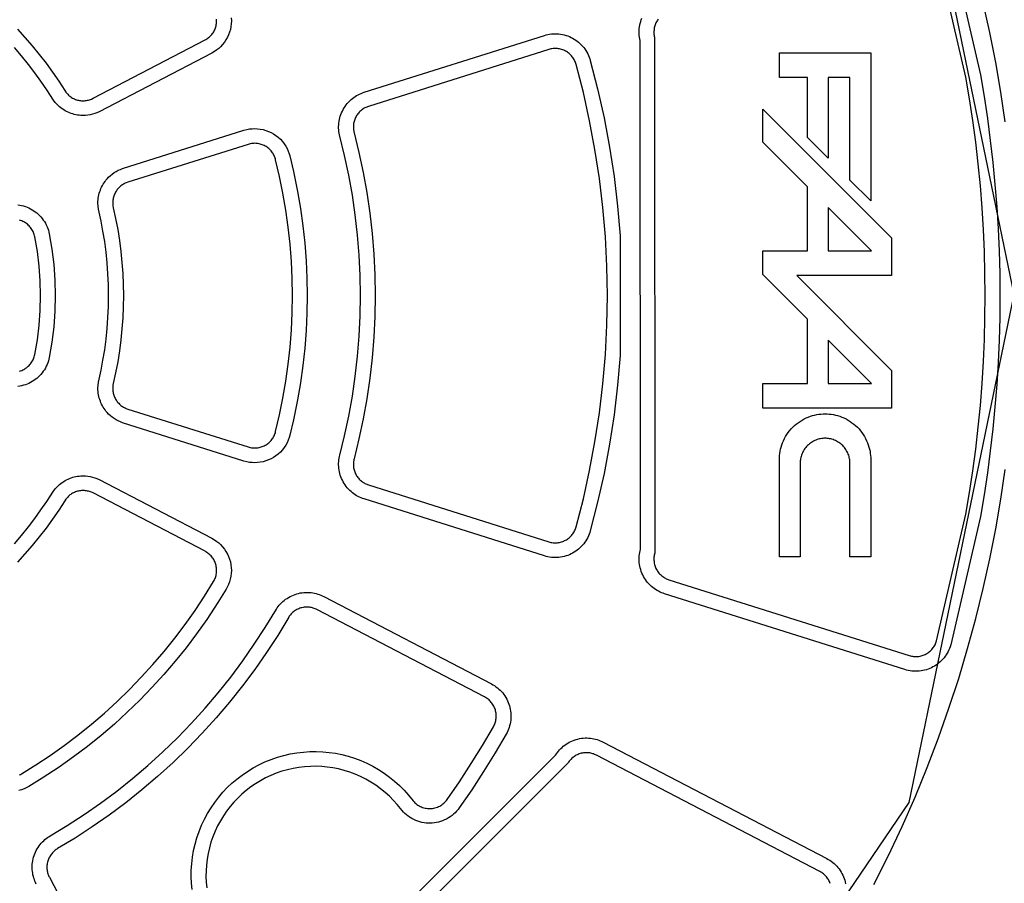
# Model space of a CAD drawing. Header units: inches. Extents: x -9.8 to 9.8, y -7.9 to 7.9.
# Tile 8 of 11: x 2.7 to 5.7, y -1.8 to 0.9. Entities that reach past the tile are written whole.
import ezdxf

# ---------------------------------------------------------------- set-up
doc = ezdxf.new("R2010")
doc.units = ezdxf.units.IN
doc.layers.get('0').update_dxf_attribs({"true_color": 0xc2ced6})

msp = doc.modelspace()

# ---------------------------------------------------------------- linework, layer by layer
for points in [[(4.5973, 2.8256), (5.101, 2.0845), (5.2293, 1.9142), (5.2316, 1.8923), (5.439, 1.5871), (5.7677, 0), (5.439, -1.5871), (5.2316, -1.8923), (5.2293, -1.9142), (5.101, -2.0845), (4.5973, -2.8256), (3.8561, -3.3294), (3.6858, -3.4576), (3.664, -3.46), (3.3588, -3.6674), (1.7717, -3.9961), (0.1845, -3.6674)], [(5.7403, 0.5404), (5.7266, 0.6329), (5.7105, 0.7258), (5.6921, 0.8189), (5.6714, 0.9122), (5.6483, 1.0057), (5.6228, 1.0991), (5.5948, 1.1925), (5.5644, 1.2858), (5.5315, 1.3787), (5.4961, 1.4714), (5.4583, 1.5636), (5.418, 1.6553), (5.3751, 1.7464), (5.3299, 1.8367), (5.2821, 1.9263), (5.232, 2.0149), (5.1794, 2.1025), (5.1244, 2.1889), (5.0671, 2.2742), (5.0075, 2.3581), (4.9456, 2.4407), (4.8815, 2.5218), (4.8152, 2.6013)], [(5.5699, 1.0882), (5.6628, 0.6872), (5.6743, 0.619), (5.6846, 0.5506), (5.6937, 0.482), (5.7016, 0.4131), (5.7083, 0.344), (5.7138, 0.2748), (5.7181, 0.2054), (5.7212, 0.1359), (5.723, 0.0664), (5.7236, -0.0031), (5.723, -0.0727), (5.7212, -0.1422), (5.7181, -0.2117), (5.7138, -0.2811), (5.7083, -0.3503), (5.7016, -0.4194), (5.6937, -0.4883), (5.6846, -0.5569), (5.6743, -0.6253), (5.6628, -0.6934), (5.5699, -1.0945), (5.5683, -1.0998), (5.5663, -1.1051), (5.5641, -1.1102), (5.5616, -1.1153), (5.5589, -1.1203), (5.5559, -1.1252), (5.5526, -1.1299), (5.5492, -1.1345), (5.5454, -1.1388), (5.5415, -1.143), (5.5374, -1.147), (5.5331, -1.1507), (5.5286, -1.1542), (5.524, -1.1575), (5.5193, -1.1605), (5.5145, -1.1632), (5.5096, -1.1657), (5.5045, -1.168), (5.4992, -1.17), (5.4938, -1.1718), (5.4883, -1.1733), (5.4828, -1.1746), (5.4771, -1.1755), (5.4714, -1.1762), (5.4657, -1.1766), (5.46, -1.1767), (5.4543, -1.1765), (5.4486, -1.1761), (5.443, -1.1753), (5.4374, -1.1743), (5.432, -1.173), (5.4267, -1.1715), (4.6754, -0.9346), (4.6707, -0.933), (4.666, -0.9311), (4.6613, -0.9291), (4.6566, -0.9267), (4.652, -0.9242), (4.6474, -0.9213), (4.6429, -0.9182), (4.6386, -0.9149), (4.6343, -0.9113), (4.6302, -0.9075), (4.6263, -0.9035), (4.6225, -0.8993), (4.619, -0.8948), (4.6157, -0.8901), (4.6126, -0.8853), (4.6097, -0.8803), (4.6071, -0.8752), (4.6047, -0.87), (4.6027, -0.8647), (4.6009, -0.8592), (4.5994, -0.8538), (4.5982, -0.8483), (4.5972, -0.8428), (4.5965, -0.8373), (4.5961, -0.8318), (4.596, -0.8264), (4.5961, -0.821), (4.5965, -0.8157), (4.5971, -0.8105), (4.5979, -0.8055), (4.599, -0.8005), (4.6002, -0.7957)], [(4.6445, -0.8081), (4.6438, -0.811), (4.6432, -0.8139), (4.6427, -0.8169), (4.6423, -0.82), (4.6421, -0.8232), (4.642, -0.8263), (4.6421, -0.8296), (4.6424, -0.8328), (4.6428, -0.8361), (4.6433, -0.8394), (4.644, -0.8426), (4.6449, -0.8459), (4.646, -0.8491), (4.6472, -0.8523), (4.6486, -0.8554), (4.6502, -0.8584), (4.6519, -0.8614), (4.6537, -0.8643), (4.6557, -0.867), (4.6578, -0.8697), (4.66, -0.8722), (4.6624, -0.8746), (4.6648, -0.8769), (4.6673, -0.879), (4.6699, -0.881), (4.6726, -0.8828), (4.6753, -0.8845), (4.6781, -0.886), (4.6808, -0.8874), (4.6836, -0.8886), (4.6864, -0.8897), (4.6892, -0.8907), (5.4405, -1.1276), (5.4437, -1.1285), (5.4469, -1.1292), (5.4502, -1.1298), (5.4535, -1.1303), (5.4569, -1.1306), (5.4603, -1.1307), (5.4637, -1.1306), (5.4671, -1.1304), (5.4705, -1.13), (5.4739, -1.1294), (5.4772, -1.1287), (5.4804, -1.1278), (5.4836, -1.1267), (5.4868, -1.1255), (5.4898, -1.1241), (5.4927, -1.1226), (5.4956, -1.121), (5.4984, -1.1192), (5.5011, -1.1173), (5.5038, -1.1152), (5.5063, -1.113), (5.5088, -1.1106), (5.5111, -1.1082), (5.5133, -1.1056), (5.5154, -1.1029), (5.5173, -1.1), (5.5191, -1.0972), (5.5208, -1.0942), (5.5222, -1.0912), (5.5235, -1.0881), (5.5247, -1.085), (5.5257, -1.0818), (5.6175, -0.6854), (5.6289, -0.6181), (5.639, -0.5505), (5.648, -0.4826), (5.6558, -0.4145), (5.6625, -0.3463), (5.6679, -0.2778), (5.6721, -0.2093), (5.6751, -0.1406), (5.677, -0.0719), (5.6776, -0.0031), (5.677, 0.0656), (5.6751, 0.1343), (5.6721, 0.203), (5.6679, 0.2715), (5.6625, 0.34), (5.6558, 0.4082), (5.648, 0.4763), (5.639, 0.5442), (5.6289, 0.6118), (5.6175, 0.6791), (5.5257, 1.0755)], [(3.3208, 0.8646), (3.3212, 0.8555), (3.3208, 0.8464), (3.3197, 0.8374), (3.318, 0.8287), (3.3156, 0.8202), (3.3125, 0.812), (3.3088, 0.804), (3.3044, 0.796), (3.2993, 0.7885), (3.2937, 0.7814), (3.2875, 0.7747), (3.2818, 0.7695), (3.2758, 0.7647), (3.2687, 0.7597), (3.26, 0.7547), (2.9078, 0.5714), (2.9011, 0.5683), (2.8942, 0.5657), (2.8871, 0.5636), (2.8799, 0.5619), (2.8726, 0.5607), (2.8652, 0.56), (2.8578, 0.5597), (2.8505, 0.5599), (2.8454, 0.5604), (2.8403, 0.561), (2.8352, 0.5619), (2.8302, 0.5631), (2.8253, 0.5644), (2.8204, 0.566), (2.8156, 0.5678), (2.8109, 0.5697), (2.8062, 0.572), (2.8015, 0.5745), (2.797, 0.5772), (2.7927, 0.5801), (2.7884, 0.5832), (2.7843, 0.5865), (2.7804, 0.59), (2.7766, 0.5937), (2.7705, 0.6005), (2.7649, 0.6077), (2.744, 0.6402), (2.726, 0.6665), (2.7067, 0.6932), (2.6866, 0.7194), (2.6651, 0.7459), (2.6428, 0.7717)], [(4.6002, -0.7957), (4.599, 0.7942), (4.5979, 0.7992), (4.5971, 0.8042), (4.5965, 0.8094), (4.5961, 0.8147), (4.596, 0.8201), (4.5961, 0.8255), (4.5965, 0.831), (4.5972, 0.8365), (4.5982, 0.842), (4.5994, 0.8475), (4.6009, 0.853), (4.6027, 0.8584), (4.6047, 0.8637)], [(2.6526, 0.8291), (2.676, 0.8036), (2.6987, 0.7774), (2.7206, 0.7506), (2.7418, 0.7232), (2.7621, 0.6952), (2.7817, 0.6666), (2.8003, 0.6375), (2.8036, 0.6327), (2.8055, 0.6304), (2.8074, 0.6281), (2.8095, 0.6259), (2.8118, 0.6237), (2.8141, 0.6216), (2.8166, 0.6197), (2.8192, 0.6178), (2.8219, 0.616), (2.8246, 0.6143), (2.8275, 0.6128), (2.8305, 0.6114), (2.8335, 0.6102), (2.8367, 0.6091), (2.8398, 0.6081), (2.843, 0.6073), (2.8463, 0.6067), (2.8495, 0.6062), (2.8528, 0.6059), (2.8561, 0.6058), (2.8593, 0.6058), (2.8625, 0.6059), (2.8657, 0.6062), (2.8688, 0.6067), (2.8719, 0.6073), (2.8749, 0.608), (2.8779, 0.6088), (2.8807, 0.6098), (2.8835, 0.6109), (2.8888, 0.6134), (3.2388, 0.7956), (3.2417, 0.7972), (3.2446, 0.799), (3.2474, 0.8009), (3.2502, 0.803), (3.2528, 0.8053), (3.2553, 0.8076), (3.2577, 0.8102), (3.26, 0.8128), (3.2621, 0.8156), (3.2641, 0.8184), (3.2659, 0.8214), (3.2676, 0.8244), (3.2691, 0.8275), (3.2704, 0.8306), (3.2716, 0.8338), (3.2726, 0.837), (3.2734, 0.8403), (3.2741, 0.8436), (3.2746, 0.847), (3.275, 0.8504), (3.2751, 0.8539), (3.2751, 0.8573), (3.2749, 0.8608)], [(4.6557, 0.8607), (4.6537, 0.858), (4.6519, 0.8551), (4.6502, 0.8521), (4.6486, 0.8491), (4.6472, 0.846), (4.646, 0.8428), (4.6449, 0.8396), (4.644, 0.8364), (4.6433, 0.8331), (4.6428, 0.8298), (4.6424, 0.8265), (4.6421, 0.8233), (4.642, 0.8201), (4.6421, 0.8169), (4.6423, 0.8137), (4.6427, 0.8106), (4.6432, 0.8076), (4.6438, 0.8047), (4.6445, -0.8081)], [(3.6603, -0.5012), (3.6753, -0.4406), (3.6883, -0.3794), (3.6994, -0.3176), (3.7085, -0.2553), (3.7157, -0.1926), (3.7208, -0.1296), (3.7239, -0.0664), (3.7249, -0.0031), (3.7239, 0.0601), (3.7208, 0.1233), (3.7157, 0.1863), (3.7085, 0.249), (3.6994, 0.3113), (3.6883, 0.3731), (3.6753, 0.4343), (3.6592, 0.4997), (3.6582, 0.5046), (3.6575, 0.5096), (3.6569, 0.5148), (3.6566, 0.52), (3.6566, 0.5253), (3.6568, 0.5307), (3.6573, 0.5361), (3.658, 0.5416), (3.659, 0.547), (3.6603, 0.5524), (3.6618, 0.5578), (3.6636, 0.5632), (3.6657, 0.5684), (3.6681, 0.5736), (3.6707, 0.5786), (3.6736, 0.5835), (3.6767, 0.5883), (3.68, 0.5929), (3.6835, 0.5972), (3.6873, 0.6014), (3.6912, 0.6054), (3.6952, 0.6092), (3.6994, 0.6127), (3.7038, 0.616), (3.7082, 0.619), (3.7127, 0.6218), (3.7173, 0.6243), (3.722, 0.6266), (3.7266, 0.6287), (3.7313, 0.6305), (3.736, 0.6321), (4.2997, 0.8098), (4.3051, 0.8114), (4.3105, 0.8127), (4.3161, 0.8137), (4.3218, 0.8144), (4.3275, 0.8149), (4.3332, 0.8151), (4.339, 0.815), (4.3448, 0.8146), (4.3505, 0.8139), (4.3562, 0.8129), (4.3618, 0.8116), (4.3673, 0.81), (4.3727, 0.8082), (4.378, 0.8061), (4.3831, 0.8038), (4.3881, 0.8013), (4.3929, 0.7985), (4.3977, 0.7954), (4.4023, 0.7921), (4.4067, 0.7886), (4.411, 0.7848), (4.4152, 0.7808), (4.4191, 0.7765), (4.4228, 0.7721), (4.4263, 0.7675), (4.4295, 0.7627), (4.4325, 0.7578), (4.4352, 0.7527), (4.4376, 0.7475), (4.4398, 0.7423), (4.4417, 0.737), (4.4433, 0.7317), (4.4662, 0.6425), (4.4863, 0.5523), (4.5033, 0.4612), (4.5174, 0.3693), (4.5283, 0.2767), (4.5362, 0.1837), (4.5362, -0.19), (4.5283, -0.283), (4.5174, -0.3755), (4.5033, -0.4675), (4.4863, -0.5586), (4.4662, -0.6488), (4.4433, -0.738), (4.4417, -0.7433), (4.4398, -0.7486), (4.4376, -0.7538), (4.4352, -0.759), (4.4325, -0.764), (4.4295, -0.769), (4.4263, -0.7738), (4.4228, -0.7784), (4.4191, -0.7828), (4.4152, -0.7871), (4.411, -0.7911), (4.4067, -0.7949), (4.4023, -0.7984), (4.3977, -0.8017), (4.3929, -0.8048), (4.3881, -0.8076), (4.3831, -0.8101), (4.378, -0.8124), (4.3727, -0.8145), (4.3673, -0.8163), (4.3618, -0.8179), (4.3562, -0.8192), (4.3505, -0.8201), (4.3448, -0.8208), (4.339, -0.8213), (4.3332, -0.8214), (4.3275, -0.8212), (4.3218, -0.8207), (4.3161, -0.82), (4.3105, -0.819), (4.3051, -0.8177), (4.2997, -0.8161), (3.736, -0.6384), (3.7313, -0.6368), (3.7266, -0.635), (3.722, -0.6329), (3.7173, -0.6306), (3.7127, -0.6281), (3.7082, -0.6253), (3.7038, -0.6222), (3.6994, -0.619), (3.6952, -0.6154), (3.6912, -0.6117), (3.6873, -0.6077), (3.6835, -0.6035), (3.68, -0.5991), (3.6767, -0.5946), (3.6736, -0.5898), (3.6707, -0.5849), (3.6681, -0.5799), (3.6657, -0.5747), (3.6636, -0.5695), (3.6618, -0.5641), (3.6603, -0.5587), (3.659, -0.5533), (3.658, -0.5479), (3.6573, -0.5424), (3.6568, -0.537), (3.6566, -0.5316), (3.6566, -0.5263), (3.6569, -0.5211), (3.6575, -0.5159), (3.6582, -0.5109), (3.6592, -0.506), (3.6603, -0.5012)], [(3.7048, -0.5129), (3.7042, -0.5158), (3.7036, -0.5187), (3.7031, -0.5217), (3.7028, -0.5247), (3.7027, -0.5279), (3.7026, -0.531), (3.7027, -0.5342), (3.703, -0.5374), (3.7034, -0.5407), (3.704, -0.5439), (3.7048, -0.5471), (3.7057, -0.5503), (3.7068, -0.5535), (3.708, -0.5566), (3.7094, -0.5597), (3.711, -0.5627), (3.7127, -0.5656), (3.7146, -0.5684), (3.7165, -0.5712), (3.7186, -0.5738), (3.7209, -0.5762), (3.7232, -0.5786), (3.7256, -0.5808), (3.7281, -0.5829), (3.7307, -0.5849), (3.7333, -0.5867), (3.736, -0.5883), (3.7387, -0.5899), (3.7415, -0.5912), (3.7443, -0.5925), (3.747, -0.5935), (3.7498, -0.5945), (4.3135, -0.7722), (4.3167, -0.7731), (4.32, -0.7739), (4.3233, -0.7745), (4.3267, -0.775), (4.3301, -0.7752), (4.3335, -0.7753), (4.3369, -0.7753), (4.3403, -0.775), (4.3437, -0.7746), (4.3471, -0.774), (4.3505, -0.7733), (4.3537, -0.7723), (4.357, -0.7713), (4.3601, -0.77), (4.3631, -0.7686), (4.3661, -0.7671), (4.369, -0.7655), (4.3718, -0.7637), (4.3745, -0.7617), (4.3772, -0.7596), (4.3797, -0.7573), (4.3822, -0.7549), (4.3845, -0.7524), (4.3867, -0.7498), (4.3888, -0.747), (4.3907, -0.7442), (4.3925, -0.7413), (4.3941, -0.7383), (4.3955, -0.7352), (4.3968, -0.7321), (4.398, -0.7289), (4.3989, -0.7257), (4.4215, -0.6381), (4.4412, -0.5494), (4.4579, -0.4598), (4.4717, -0.3694), (4.4825, -0.2784), (4.4903, -0.1869), (4.4949, -0.0951), (4.4965, -0.0031), (4.4949, 0.0888), (4.4903, 0.1806), (4.4825, 0.2721), (4.4717, 0.3631), (4.4579, 0.4535), (4.4412, 0.5431), (4.4215, 0.6318), (4.3989, 0.7195), (4.398, 0.7226), (4.3968, 0.7258), (4.3955, 0.7289), (4.3941, 0.732), (4.3925, 0.735), (4.3907, 0.7379), (4.3888, 0.7407), (4.3867, 0.7435), (4.3845, 0.7461), (4.3822, 0.7486), (4.3797, 0.751), (4.3772, 0.7533), (4.3745, 0.7554), (4.3718, 0.7574), (4.369, 0.7592), (4.3661, 0.7608), (4.3631, 0.7624), (4.3601, 0.7637), (4.357, 0.765), (4.3537, 0.766), (4.3505, 0.767), (4.3471, 0.7677), (4.3437, 0.7683), (4.3403, 0.7687), (4.3369, 0.769), (4.3335, 0.7691), (4.3301, 0.7689), (4.3267, 0.7687), (4.3233, 0.7682), (4.32, 0.7676), (4.3167, 0.7668), (4.3135, 0.7659), (3.7498, 0.5882), (3.747, 0.5872), (3.7443, 0.5862), (3.7415, 0.5849), (3.7387, 0.5836), (3.736, 0.5821), (3.7333, 0.5804), (3.7307, 0.5786), (3.7281, 0.5766), (3.7256, 0.5746), (3.7232, 0.5723), (3.7209, 0.57), (3.7186, 0.5675), (3.7165, 0.5649), (3.7146, 0.5621), (3.7127, 0.5593), (3.711, 0.5564), (3.7094, 0.5534), (3.708, 0.5503), (3.7068, 0.5472), (3.7057, 0.544), (3.7048, 0.5408), (3.704, 0.5376), (3.7034, 0.5344), (3.703, 0.5311), (3.7027, 0.5279), (3.7026, 0.5247), (3.7027, 0.5216), (3.7028, 0.5185), (3.7031, 0.5154), (3.7036, 0.5124), (3.7042, 0.5095), (3.7201, 0.4446), (3.7335, 0.382), (3.7448, 0.3187), (3.7542, 0.2549), (3.7615, 0.1908), (3.7667, 0.1263), (3.7699, 0.0616), (3.7709, -0.0031), (3.7699, -0.0679), (3.7667, -0.1326), (3.7615, -0.1971), (3.7542, -0.2612), (3.7448, -0.325), (3.7335, -0.3882), (3.7201, -0.4509), (3.7048, -0.5129)], [(5.3199, 0.2931), (5.255, 0.3581), (5.255, 0.6787), (5.1868, 0.6787), (5.1868, 0.4263), (5.1219, 0.4912), (5.1219, 0.6787), (5.0342, 0.6787), (5.0342, 0.7558), (5.3199, 0.7558), (5.3199, 0.2931)], [(5.3849, 0.1773), (5.3849, 0.0594), (5.0888, 0.0594), (5.3849, -0.2367), (5.3849, -0.3546), (4.9822, -0.3546), (4.9822, -0.2775), (5.1219, -0.2775), (5.1219, -0.077), (4.9822, 0.0626), (4.9822, 0.1365), (5.1219, 0.1365), (5.1219, 0.337), (4.9822, 0.4766), (4.9822, 0.5799), (5.3849, 0.1773)], [(3.5574, -0.0577), (3.5549, -0.1123), (3.5507, -0.1667), (3.5449, -0.221), (3.5374, -0.2751), (3.5283, -0.3289), (3.5156, -0.3914), (3.5041, -0.4395), (3.5023, -0.4461), (3.4992, -0.4545), (3.4955, -0.4626), (3.4912, -0.4705), (3.4862, -0.4779), (3.4806, -0.4851), (3.4744, -0.4918), (3.4677, -0.498), (3.4606, -0.5036), (3.4533, -0.5085), (3.4456, -0.5128), (3.4375, -0.5164), (3.4293, -0.5195), (3.4205, -0.522), (3.4116, -0.5237), (3.4026, -0.5248), (3.3935, -0.5251), (3.3858, -0.5248), (3.3782, -0.524), (3.3696, -0.5224), (3.3599, -0.5198), (2.9812, -0.4004), (2.9743, -0.3978), (2.9676, -0.3947), (2.9611, -0.3912), (2.9548, -0.3874), (2.9488, -0.3831), (2.943, -0.3784), (2.9376, -0.3733), (2.9326, -0.3679), (2.9293, -0.364), (2.9262, -0.36), (2.9232, -0.3558), (2.9205, -0.3514), (2.918, -0.347), (2.9156, -0.3424), (2.9135, -0.3378), (2.9116, -0.333), (2.9098, -0.3281), (2.9083, -0.323), (2.907, -0.3179), (2.906, -0.3128), (2.9052, -0.3076), (2.9046, -0.3023), (2.9043, -0.2971), (2.9042, -0.2918), (2.9047, -0.2827), (2.9059, -0.2737), (2.914, -0.2359), (2.9199, -0.2046), (2.9252, -0.1721), (2.9295, -0.1393), (2.933, -0.1054), (2.9355, -0.0714), (2.937, -0.0373), (2.9375, -0.0031), (2.937, 0.031), (2.9355, 0.0651), (2.933, 0.0991), (2.9295, 0.1331), (2.9252, 0.1658), (2.9199, 0.1983), (2.914, 0.2296), (2.9059, 0.2674), (2.9047, 0.2765), (2.9042, 0.2855), (2.9043, 0.2908), (2.9046, 0.2961), (2.9052, 0.3013), (2.906, 0.3065), (2.907, 0.3116), (2.9083, 0.3167), (2.9098, 0.3218), (2.9116, 0.3267), (2.9135, 0.3315), (2.9156, 0.3361), (2.918, 0.3407), (2.9205, 0.3451), (2.9232, 0.3495), (2.9262, 0.3537), (2.9293, 0.3577), (2.9326, 0.3616), (2.9376, 0.367), (2.943, 0.3721), (2.9488, 0.3768), (2.9548, 0.3811), (2.9611, 0.385), (2.9676, 0.3884), (2.9743, 0.3915), (2.9812, 0.3941), (3.3599, 0.5135), (3.3696, 0.5161), (3.3782, 0.5177), (3.3858, 0.5185), (3.3935, 0.5188), (3.4026, 0.5185), (3.4116, 0.5174), (3.4205, 0.5157), (3.4293, 0.5132), (3.4375, 0.5102), (3.4456, 0.5065), (3.4533, 0.5022), (3.4606, 0.4973), (3.4677, 0.4917), (3.4744, 0.4855), (3.4806, 0.4788), (3.4862, 0.4716), (3.4912, 0.4642), (3.4955, 0.4563), (3.4992, 0.4482), (3.5023, 0.4398), (3.5041, 0.4332), (3.5156, 0.3851), (3.5283, 0.3227), (3.5374, 0.2688), (3.5449, 0.2147), (3.5507, 0.1604), (3.5549, 0.106), (3.5574, 0.0515), (3.5582, -0.0031), (3.5574, -0.0577)], [(2.9835, -0.0031), (2.983, -0.0377), (2.9815, -0.0723), (2.9791, -0.1068), (2.9756, -0.1413), (2.9712, -0.1756), (2.9658, -0.2098), (2.9594, -0.2438), (2.952, -0.2776), (2.951, -0.2833), (2.9506, -0.2863), (2.9504, -0.2893), (2.9503, -0.2924), (2.9503, -0.2955), (2.9505, -0.2986), (2.9509, -0.3017), (2.9514, -0.3049), (2.952, -0.3081), (2.9528, -0.3112), (2.9538, -0.3143), (2.9549, -0.3174), (2.9562, -0.3205), (2.9576, -0.3234), (2.9591, -0.3263), (2.9609, -0.3292), (2.9627, -0.3319), (2.9647, -0.3346), (2.9668, -0.3371), (2.969, -0.3395), (2.9712, -0.3418), (2.9736, -0.344), (2.9761, -0.346), (2.9786, -0.3479), (2.9812, -0.3496), (2.9839, -0.3513), (2.9866, -0.3527), (2.9893, -0.3541), (2.992, -0.3553), (2.9975, -0.3573), (3.3738, -0.4759), (3.377, -0.4769), (3.3803, -0.4776), (3.3837, -0.4782), (3.3871, -0.4787), (3.3906, -0.479), (3.394, -0.4791), (3.3975, -0.479), (3.401, -0.4787), (3.4044, -0.4783), (3.4079, -0.4776), (3.4112, -0.4768), (3.4146, -0.4759), (3.4178, -0.4748), (3.421, -0.4735), (3.424, -0.472), (3.427, -0.4705), (3.4299, -0.4688), (3.4327, -0.4669), (3.4355, -0.4649), (3.4382, -0.4627), (3.4407, -0.4604), (3.4432, -0.4579), (3.4455, -0.4553), (3.4477, -0.4526), (3.4497, -0.4498), (3.4516, -0.4469), (3.4534, -0.4439), (3.4549, -0.4408), (3.4563, -0.4377), (3.4576, -0.4345), (3.4587, -0.4313), (3.4596, -0.428), (3.4718, -0.3759), (3.4825, -0.3233), (3.4916, -0.2704), (3.499, -0.2172), (3.5048, -0.1638), (3.5089, -0.1103), (3.5114, -0.0567), (3.5122, -0.0031), (3.5114, 0.0504), (3.5089, 0.104), (3.5048, 0.1575), (3.499, 0.2109), (3.4916, 0.2641), (3.4825, 0.317), (3.4718, 0.3696), (3.4596, 0.4217), (3.4587, 0.425), (3.4576, 0.4282), (3.4563, 0.4314), (3.4549, 0.4345), (3.4534, 0.4376), (3.4516, 0.4406), (3.4497, 0.4435), (3.4477, 0.4463), (3.4455, 0.449), (3.4432, 0.4516), (3.4407, 0.4541), (3.4382, 0.4564), (3.4355, 0.4586), (3.4327, 0.4606), (3.4299, 0.4625), (3.427, 0.4642), (3.424, 0.4658), (3.421, 0.4672), (3.4178, 0.4685), (3.4146, 0.4696), (3.4112, 0.4706), (3.4079, 0.4713), (3.4044, 0.472), (3.401, 0.4724), (3.3975, 0.4727), (3.394, 0.4728), (3.3906, 0.4727), (3.3871, 0.4724), (3.3837, 0.472), (3.3803, 0.4713), (3.377, 0.4706), (3.3738, 0.4696), (2.9975, 0.351), (2.992, 0.349), (2.9893, 0.3478), (2.9866, 0.3465), (2.9839, 0.345), (2.9812, 0.3434), (2.9786, 0.3416), (2.9761, 0.3397), (2.9736, 0.3377), (2.9712, 0.3355), (2.969, 0.3332), (2.9668, 0.3308), (2.9647, 0.3283), (2.9627, 0.3256), (2.9609, 0.3229), (2.9591, 0.3201), (2.9576, 0.3171), (2.9562, 0.3142), (2.9549, 0.3111), (2.9538, 0.308), (2.9528, 0.3049), (2.952, 0.3018), (2.9514, 0.2986), (2.9509, 0.2955), (2.9505, 0.2923), (2.9503, 0.2892), (2.9503, 0.2861), (2.9504, 0.283), (2.9506, 0.28), (2.951, 0.277), (2.952, 0.2713), (2.9594, 0.2376), (2.9658, 0.2035), (2.9712, 0.1693), (2.9756, 0.135), (2.9791, 0.1005), (2.9815, 0.066), (2.983, 0.0314), (2.9835, -0.0031)], [(2.6537, 0.2805), (2.6597, 0.2796), (2.6656, 0.2785), (2.6715, 0.277), (2.6772, 0.2752), (2.6828, 0.2731), (2.6883, 0.2708), (2.6935, 0.2682), (2.6986, 0.2653), (2.7036, 0.2622), (2.7084, 0.2589), (2.713, 0.2552), (2.7175, 0.2513), (2.7218, 0.2471), (2.7259, 0.2427), (2.7298, 0.238), (2.7334, 0.2332), (2.7368, 0.2281), (2.7399, 0.2229), (2.7427, 0.2176), (2.7452, 0.2121), (2.7474, 0.2066), (2.7492, 0.201), (2.7508, 0.1953), (2.7521, 0.1896), (2.7602, 0.142), (2.7661, 0.0939), (2.7697, 0.0455), (2.7708, -0.0031), (2.7697, -0.0518), (2.7661, -0.1002), (2.7602, -0.1483), (2.7521, -0.1959), (2.7508, -0.2016), (2.7492, -0.2072), (2.7474, -0.2129), (2.7452, -0.2184), (2.7427, -0.2239), (2.7399, -0.2292), (2.7368, -0.2344), (2.7334, -0.2395), (2.7298, -0.2443), (2.7259, -0.249), (2.7218, -0.2534), (2.7175, -0.2576), (2.713, -0.2615), (2.7084, -0.2651), (2.7036, -0.2685), (2.6986, -0.2716), (2.6935, -0.2745), (2.6883, -0.2771), (2.6828, -0.2794), (2.6772, -0.2815), (2.6715, -0.2833), (2.6656, -0.2848), (2.6597, -0.2859), (2.6537, -0.2868)], [(5.1868, 0.1365), (5.3224, 0.1365), (5.1868, 0.272), (5.1868, 0.1365)], [(2.659, -0.239), (2.6624, -0.2379), (2.6657, -0.2367), (2.669, -0.2353), (2.6721, -0.2337), (2.6751, -0.232), (2.6781, -0.2302), (2.6809, -0.2282), (2.6837, -0.226), (2.6864, -0.2237), (2.6889, -0.2212), (2.6914, -0.2186), (2.6937, -0.2158), (2.6958, -0.2129), (2.6978, -0.2099), (2.6997, -0.2068), (2.7013, -0.2037), (2.7028, -0.2004), (2.7041, -0.1971), (2.7052, -0.1938), (2.7062, -0.1904), (2.7069, -0.187), (2.7147, -0.1416), (2.7203, -0.0957), (2.7237, -0.0495), (2.7248, -0.0031), (2.7237, 0.0432), (2.7203, 0.0894), (2.7147, 0.1353), (2.7069, 0.1807), (2.7062, 0.1841), (2.7052, 0.1875), (2.7041, 0.1908), (2.7028, 0.1941), (2.7013, 0.1974), (2.6997, 0.2005), (2.6978, 0.2036), (2.6958, 0.2066), (2.6937, 0.2095), (2.6914, 0.2123), (2.6889, 0.2149), (2.6864, 0.2174), (2.6837, 0.2197), (2.6809, 0.2219), (2.6781, 0.2239), (2.6751, 0.2258), (2.6721, 0.2274), (2.669, 0.229), (2.6657, 0.2304), (2.6624, 0.2316), (2.659, 0.2327)], [(5.1868, -0.2775), (5.3224, -0.2775), (5.1868, -0.142), (5.1868, -0.2775)], [(5.0342, -0.819), (5.0342, -0.5154), (5.0343, -0.509), (5.0348, -0.5025), (5.0355, -0.496), (5.0366, -0.4894), (5.038, -0.4827), (5.0397, -0.476), (5.0418, -0.4694), (5.0442, -0.4628), (5.047, -0.4562), (5.0502, -0.4497), (5.0537, -0.4434), (5.0575, -0.4372), (5.0617, -0.4311), (5.0662, -0.4253), (5.071, -0.4197), (5.076, -0.4143), (5.0814, -0.4092), (5.087, -0.4044), (5.0929, -0.4), (5.0989, -0.3958), (5.1051, -0.3919), (5.1115, -0.3885), (5.1179, -0.3853), (5.1245, -0.3825), (5.1311, -0.3801), (5.1378, -0.378), (5.1444, -0.3763), (5.1511, -0.3749), (5.1577, -0.3738), (5.1642, -0.3731), (5.1707, -0.3726), (5.1771, -0.3725), (5.1834, -0.3726), (5.1899, -0.3731), (5.1965, -0.3738), (5.2031, -0.3749), (5.2097, -0.3763), (5.2164, -0.378), (5.223, -0.3801), (5.2297, -0.3825), (5.2362, -0.3853), (5.2427, -0.3885), (5.249, -0.3919), (5.2552, -0.3958), (5.2613, -0.4), (5.2671, -0.4044), (5.2727, -0.4092), (5.2781, -0.4143), (5.2832, -0.4197), (5.288, -0.4253), (5.2925, -0.4311), (5.2967, -0.4372), (5.3005, -0.4434), (5.304, -0.4497), (5.3071, -0.4562), (5.3099, -0.4628), (5.3123, -0.4694), (5.3144, -0.476), (5.3162, -0.4827), (5.3176, -0.4894), (5.3186, -0.496), (5.3194, -0.5025), (5.3198, -0.509), (5.3199, -0.5154), (5.3199, -0.819), (5.255, -0.819), (5.255, -0.5267), (5.2549, -0.5233), (5.2547, -0.5197), (5.2543, -0.5162), (5.2537, -0.5125), (5.2529, -0.5089), (5.252, -0.5053), (5.2509, -0.5017), (5.2495, -0.498), (5.248, -0.4945), (5.2463, -0.4909), (5.2444, -0.4875), (5.2423, -0.4841), (5.24, -0.4808), (5.2376, -0.4776), (5.235, -0.4745), (5.2322, -0.4716), (5.2292, -0.4688), (5.2262, -0.4662), (5.223, -0.4638), (5.2197, -0.4615), (5.2163, -0.4594), (5.2129, -0.4575), (5.2093, -0.4558), (5.2058, -0.4543), (5.2021, -0.4529), (5.1985, -0.4518), (5.1949, -0.4509), (5.1913, -0.4501), (5.1876, -0.4495), (5.1841, -0.4491), (5.1805, -0.4489), (5.1771, -0.4488), (5.1736, -0.4489), (5.1701, -0.4491), (5.1665, -0.4495), (5.1629, -0.4501), (5.1593, -0.4509), (5.1556, -0.4518), (5.152, -0.4529), (5.1484, -0.4543), (5.1448, -0.4558), (5.1413, -0.4575), (5.1378, -0.4594), (5.1344, -0.4615), (5.1311, -0.4638), (5.128, -0.4662), (5.1249, -0.4688), (5.122, -0.4716), (5.1192, -0.4745), (5.1166, -0.4776), (5.1141, -0.4808), (5.1118, -0.4841), (5.1098, -0.4875), (5.1078, -0.4909), (5.1061, -0.4945), (5.1046, -0.498), (5.1033, -0.5017), (5.1022, -0.5053), (5.1012, -0.5089), (5.1004, -0.5125), (5.0999, -0.5162), (5.0995, -0.5197), (5.0992, -0.5233), (5.0991, -0.5267), (5.0991, -0.819), (5.0342, -0.819)], [(5.3299, -1.843), (5.3751, -1.7527), (5.418, -1.6616), (5.4583, -1.5699), (5.4961, -1.4777), (5.5315, -1.385), (5.5644, -1.292), (5.5948, -1.1988), (5.6228, -1.1054), (5.6483, -1.0119), (5.6714, -0.9185), (5.6921, -0.8252), (5.7105, -0.7321), (5.7266, -0.6392), (5.7403, -0.5467)], [(2.6428, -0.778), (2.6651, -0.7522), (2.6866, -0.7257), (2.7067, -0.6995), (2.726, -0.6728), (2.744, -0.6464), (2.7649, -0.6139), (2.7705, -0.6067), (2.7766, -0.6), (2.7804, -0.5963), (2.7843, -0.5928), (2.7884, -0.5895), (2.7927, -0.5864), (2.797, -0.5835), (2.8015, -0.5808), (2.8062, -0.5783), (2.8109, -0.576), (2.8156, -0.574), (2.8204, -0.5723), (2.8253, -0.5707), (2.8302, -0.5693), (2.8352, -0.5682), (2.8403, -0.5673), (2.8454, -0.5667), (2.8505, -0.5662), (2.8578, -0.566), (2.8652, -0.5662), (2.8726, -0.567), (2.8799, -0.5682), (2.8871, -0.5699), (2.8942, -0.572), (2.9011, -0.5746), (2.9078, -0.5777), (3.26, -0.761), (3.2687, -0.766), (3.2758, -0.771), (3.2818, -0.7758), (3.2875, -0.781), (3.2937, -0.7876), (3.2993, -0.7948), (3.3044, -0.8023), (3.3088, -0.8103), (3.3125, -0.8183), (3.3156, -0.8265), (3.318, -0.835), (3.3197, -0.8437), (3.3208, -0.8527), (3.3212, -0.8618), (3.3208, -0.8709), (3.3197, -0.8799), (3.3179, -0.8887), (3.3155, -0.8973), (3.3123, -0.9057), (3.3085, -0.9138), (3.3052, -0.9198), (3.2792, -0.9619), (3.2441, -1.015), (3.2125, -1.0595), (3.1795, -1.1031), (3.1453, -1.1456), (3.1097, -1.187), (3.0729, -1.2274), (3.0349, -1.2666), (2.9957, -1.3046)], [(2.6587, -1.5004), (2.6618, -1.4989), (2.6647, -1.4972), (2.7102, -1.469), (2.755, -1.4394), (2.7988, -1.4084), (2.8417, -1.376), (2.8835, -1.3424), (2.9243, -1.3074), (2.9639, -1.2713), (3.0024, -1.234), (3.0397, -1.1956), (3.0758, -1.1559), (3.1107, -1.1152), (3.1444, -1.0733), (3.1768, -1.0304), (3.2078, -0.9866), (3.2374, -0.9419), (3.2656, -0.8964), (3.2672, -0.8934), (3.2687, -0.8904), (3.2701, -0.8873), (3.2713, -0.8841), (3.2724, -0.8808), (3.2733, -0.8774), (3.274, -0.874), (3.2746, -0.8706), (3.2749, -0.8671), (3.2751, -0.8636), (3.2751, -0.8602), (3.275, -0.8567), (3.2746, -0.8533), (3.2741, -0.8499), (3.2734, -0.8466), (3.2726, -0.8433), (3.2716, -0.8401), (3.2704, -0.8369), (3.2691, -0.8338), (3.2676, -0.8307), (3.2659, -0.8277), (3.2641, -0.8247), (3.2621, -0.8219), (3.26, -0.8191), (3.2577, -0.8165), (3.2553, -0.8139), (3.2528, -0.8116), (3.2502, -0.8093), (3.2474, -0.8072), (3.2446, -0.8053), (3.2417, -0.8035), (3.2388, -0.8019), (2.8888, -0.6196), (2.8835, -0.6172), (2.8807, -0.6161), (2.8779, -0.6151), (2.8749, -0.6143), (2.8719, -0.6136), (2.8688, -0.613), (2.8657, -0.6125), (2.8625, -0.6122), (2.8593, -0.612), (2.8561, -0.612), (2.8528, -0.6122), (2.8495, -0.6125), (2.8463, -0.613), (2.843, -0.6136), (2.8398, -0.6144), (2.8367, -0.6154), (2.8335, -0.6165), (2.8305, -0.6177), (2.8275, -0.6191), (2.8246, -0.6206), (2.8219, -0.6223), (2.8192, -0.6241), (2.8166, -0.6259), (2.8141, -0.6279), (2.8118, -0.63), (2.8095, -0.6322), (2.8074, -0.6344), (2.8055, -0.6367), (2.8036, -0.639), (2.8003, -0.6438), (2.7817, -0.6729), (2.7621, -0.7015), (2.7418, -0.7295), (2.7206, -0.7569), (2.6987, -0.7837), (2.676, -0.8099), (2.6526, -0.8354)], [(2.755, -1.6909), (2.8083, -1.6587), (2.8608, -1.6246), (2.9124, -1.5887), (2.9629, -1.5511), (3.0123, -1.5119), (3.0604, -1.4709), (3.1073, -1.4284), (3.1527, -1.3844), (3.1968, -1.3389), (3.2393, -1.2921), (3.2802, -1.2439), (3.3195, -1.1946), (3.3571, -1.1441), (3.3929, -1.0925), (3.427, -1.04), (3.4618, -0.9824), (3.4646, -0.9782), (3.4677, -0.9741), (3.4709, -0.9701), (3.4744, -0.9662), (3.4782, -0.9624), (3.4821, -0.9588), (3.4863, -0.9553), (3.4906, -0.9519), (3.4952, -0.9488), (3.4999, -0.9458), (3.5048, -0.9431), (3.5099, -0.9406), (3.5151, -0.9384), (3.5204, -0.9364), (3.5258, -0.9347), (3.5313, -0.9333), (3.5368, -0.9321), (3.5424, -0.9312), (3.548, -0.9306), (3.5536, -0.9303), (3.5592, -0.9303), (3.5647, -0.9305), (3.5702, -0.931), (3.5756, -0.9317), (3.5809, -0.9327), (3.586, -0.9339), (3.5911, -0.9354), (3.596, -0.937), (3.6007, -0.9389), (3.6053, -0.9409), (3.6098, -0.9431), (4.1341, -1.216), (4.1389, -1.2187), (4.1437, -1.2216), (4.1484, -1.2249), (4.1529, -1.2283), (4.1573, -1.2321), (4.1615, -1.236), (4.1655, -1.2402), (4.1693, -1.2445), (4.1728, -1.2491), (4.1762, -1.2538), (4.1792, -1.2587), (4.182, -1.2637), (4.1846, -1.2688), (4.1868, -1.274), (4.1888, -1.2793), (4.1905, -1.2846), (4.192, -1.29), (4.1932, -1.2955), (4.1941, -1.3011), (4.1947, -1.3067), (4.1951, -1.3124), (4.1952, -1.3182), (4.1949, -1.324), (4.1944, -1.3297), (4.1936, -1.3355), (4.1925, -1.3411), (4.1911, -1.3467), (4.1895, -1.3522), (4.1876, -1.3576), (4.1854, -1.3628), (4.183, -1.3679), (4.1803, -1.3728), (4.1458, -1.4318), (4.1098, -1.49), (4.0724, -1.5473), (4.0336, -1.6036), (4.0297, -1.6087), (4.0255, -1.6137), (4.021, -1.6185), (4.0161, -1.623), (4.011, -1.6273), (4.0056, -1.6313), (3.9999, -1.635), (3.994, -1.6383), (3.9879, -1.6413), (3.9817, -1.6439), (3.9754, -1.6462), (3.9689, -1.648), (3.9624, -1.6495), (3.9559, -1.6505), (3.9494, -1.6512), (3.943, -1.6515), (3.9365, -1.6514), (3.93, -1.651), (3.9235, -1.6502), (3.9169, -1.649), (3.9104, -1.6473), (3.904, -1.6453), (3.8977, -1.643), (3.8915, -1.6402), (3.8855, -1.6371), (3.8797, -1.6336), (3.8741, -1.6298), (3.8688, -1.6257), (3.8638, -1.6213), (3.8591, -1.6167), (3.8547, -1.6119), (3.8396, -1.5931), (3.8278, -1.5799), (3.8151, -1.5672), (3.8017, -1.555), (3.7876, -1.5436), (3.7728, -1.5329), (3.7574, -1.5229), (3.7415, -1.5138), (3.7251, -1.5056), (3.7083, -1.4982), (3.6912, -1.4919), (3.6739, -1.4864), (3.6564, -1.4819), (3.6388, -1.4784), (3.6212, -1.4758), (3.6036, -1.4742), (3.586, -1.4735), (3.5682, -1.4737), (3.5503, -1.4748), (3.5324, -1.4769), (3.5145, -1.48), (3.4967, -1.4841), (3.4791, -1.4891), (3.4617, -1.4951), (3.4447, -1.502), (3.4282, -1.5098), (3.4121, -1.5185), (3.3966, -1.528), (3.3817, -1.5382), (3.3674, -1.5491), (3.3539, -1.5607), (3.3411, -1.5728), (3.329, -1.5856), (3.3175, -1.5991), (3.3065, -1.6133), (3.2963, -1.6282), (3.2868, -1.6438), (3.2782, -1.6598), (3.2704, -1.6764), (3.2635, -1.6934), (3.2575, -1.7107), (3.2524, -1.7283), (3.2484, -1.7461), (3.2453, -1.764), (3.2432, -1.782), (3.242, -1.7999), (3.2418, -1.8177), (3.2425, -1.8353), (3.2442, -1.8528)], [(3.1985, -1.8583), (3.1966, -1.8384), (3.1958, -1.8184), (3.196, -1.7982), (3.1973, -1.7778), (3.1997, -1.7574), (3.2032, -1.7371), (3.2079, -1.7169), (3.2136, -1.6969), (3.2204, -1.6772), (3.2282, -1.6579), (3.2371, -1.6391), (3.2469, -1.6208), (3.2577, -1.6032), (3.2693, -1.5863), (3.2817, -1.5701), (3.2948, -1.5548), (3.3086, -1.5403), (3.3231, -1.5265), (3.3385, -1.5133), (3.3546, -1.5009), (3.3716, -1.4893), (3.3892, -1.4786), (3.4074, -1.4687), (3.4262, -1.4599), (3.4455, -1.452), (3.4652, -1.4452), (3.4852, -1.4395), (3.5054, -1.4349), (3.5258, -1.4314), (3.5462, -1.429), (3.5665, -1.4277), (3.5867, -1.4275), (3.6067, -1.4283), (3.6266, -1.4301), (3.6466, -1.433), (3.6666, -1.437), (3.6865, -1.4421), (3.7062, -1.4483), (3.7256, -1.4556), (3.7447, -1.4639), (3.7633, -1.4733), (3.7814, -1.4836), (3.7988, -1.4949), (3.8156, -1.5071), (3.8316, -1.5201), (3.8469, -1.5338), (3.8612, -1.5483), (3.8747, -1.5634), (3.8897, -1.5819), (3.8923, -1.5848), (3.8951, -1.5875), (3.8981, -1.5901), (3.9012, -1.5926), (3.9045, -1.5948), (3.908, -1.5969), (3.9115, -1.5988), (3.9152, -1.6004), (3.919, -1.6018), (3.9228, -1.603), (3.9267, -1.604), (3.9306, -1.6047), (3.9344, -1.6052), (3.9383, -1.6054), (3.9421, -1.6055), (3.946, -1.6053), (3.9498, -1.6049), (3.9537, -1.6043), (3.9576, -1.6034), (3.9614, -1.6023), (3.9652, -1.601), (3.9689, -1.5994), (3.9725, -1.5977), (3.976, -1.5957), (3.9794, -1.5935), (3.9826, -1.5911), (3.9856, -1.5886), (3.9885, -1.5858), (3.9912, -1.583), (3.9937, -1.58), (3.996, -1.577), (4.0342, -1.5216), (4.071, -1.4653), (4.1064, -1.4081), (4.1403, -1.3501), (4.1419, -1.3471), (4.1433, -1.3441), (4.1446, -1.341), (4.1457, -1.3378), (4.1467, -1.3345), (4.1476, -1.3312), (4.1482, -1.3278), (4.1487, -1.3244), (4.149, -1.321), (4.1491, -1.3176), (4.1491, -1.3142), (4.1489, -1.3108), (4.1485, -1.3074), (4.1479, -1.3041), (4.1472, -1.3008), (4.1464, -1.2976), (4.1454, -1.2944), (4.1442, -1.2913), (4.1428, -1.2882), (4.1413, -1.2852), (4.1397, -1.2822), (4.1378, -1.2793), (4.1359, -1.2765), (4.1337, -1.2738), (4.1315, -1.2712), (4.1291, -1.2687), (4.1266, -1.2664), (4.124, -1.2642), (4.1213, -1.2621), (4.1186, -1.2602), (4.1157, -1.2584), (4.1128, -1.2568), (3.5885, -0.9839), (3.5859, -0.9826), (3.5831, -0.9814), (3.5803, -0.9803), (3.5774, -0.9793), (3.5744, -0.9785), (3.5713, -0.9777), (3.5682, -0.9771), (3.565, -0.9767), (3.5617, -0.9764), (3.5585, -0.9763), (3.5551, -0.9763), (3.5518, -0.9765), (3.5485, -0.9769), (3.5452, -0.9774), (3.5419, -0.9781), (3.5386, -0.9789), (3.5354, -0.98), (3.5322, -0.9811), (3.5291, -0.9825), (3.5261, -0.9839), (3.5232, -0.9856), (3.5204, -0.9873), (3.5177, -0.9892), (3.5151, -0.9911), (3.5126, -0.9932), (3.5103, -0.9954), (3.5081, -0.9977), (3.506, -1), (3.504, -1.0024), (3.5022, -1.0048), (3.5006, -1.0073), (3.466, -1.0644), (3.4311, -1.1182), (3.3944, -1.1709), (3.356, -1.2226), (3.3158, -1.2732), (3.2739, -1.3225), (3.2304, -1.3704), (3.1853, -1.417), (3.1388, -1.462), (3.0908, -1.5055), (3.0415, -1.5474), (2.991, -1.5876), (2.9393, -1.6261), (2.8865, -1.6628), (2.8328, -1.6977), (2.7781, -1.7307)], [(2.9957, -1.3046), (2.9554, -1.3414), (2.9139, -1.3769), (2.8714, -1.4112), (2.8279, -1.4442), (2.7834, -1.4758), (2.7302, -1.5109), (2.6881, -1.5369), (2.6821, -1.5402), (2.674, -1.544), (2.6656, -1.5471), (2.657, -1.5496)], [(3.207, -2.5663), (4.3346, -1.4387), (4.3374, -1.4344), (4.3404, -1.4303), (4.3436, -1.4262), (4.3471, -1.4222), (4.3508, -1.4183), (4.3548, -1.4145), (4.3589, -1.4109), (4.3633, -1.4075), (4.3678, -1.4043), (4.3726, -1.4013), (4.3775, -1.3985), (4.3826, -1.3959), (4.3879, -1.3936), (4.3932, -1.3916), (4.3987, -1.3898), (4.4042, -1.3883), (4.4098, -1.3871), (4.4155, -1.3861), (4.4211, -1.3855), (4.4268, -1.3851), (4.4324, -1.3851), (4.438, -1.3853), (4.4435, -1.3858), (4.449, -1.3865), (4.4543, -1.3875), (4.4595, -1.3887), (4.4646, -1.3901), (4.4696, -1.3918), (4.4744, -1.3937), (4.479, -1.3957), (4.4835, -1.3979), (5.1822, -1.7616), (5.1871, -1.7643), (5.1918, -1.7672), (5.1965, -1.7704), (5.201, -1.7739), (5.2053, -1.7776), (5.2095, -1.7815), (5.2134, -1.7856), (5.2172, -1.7899), (5.2208, -1.7944), (5.2241, -1.7991), (5.2271, -1.8039), (5.2299, -1.8089), (5.2325, -1.8139), (5.2348, -1.8191), (5.2368, -1.8243), (5.2385, -1.8296), (5.24, -1.8349), (5.2412, -1.8404)], [(5.1934, -1.8397), (5.1922, -1.8366), (5.1908, -1.8336), (5.1893, -1.8306), (5.1877, -1.8276), (5.1858, -1.8247), (5.1839, -1.822), (5.1818, -1.8193), (5.1795, -1.8167), (5.1772, -1.8143), (5.1747, -1.8119), (5.1721, -1.8097), (5.1694, -1.8077), (5.1667, -1.8058), (5.1638, -1.804), (5.161, -1.8025), (4.4622, -1.4387), (4.4596, -1.4374), (4.4568, -1.4362), (4.454, -1.4351), (4.451, -1.4341), (4.448, -1.4333), (4.4449, -1.4325), (4.4417, -1.4319), (4.4385, -1.4315), (4.4352, -1.4312), (4.4319, -1.4311), (4.4285, -1.4311), (4.4252, -1.4314), (4.4218, -1.4317), (4.4184, -1.4323), (4.4151, -1.433), (4.4118, -1.4339), (4.4086, -1.435), (4.4054, -1.4362), (4.4023, -1.4376), (4.3992, -1.4391), (4.3963, -1.4407), (4.3935, -1.4425), (4.3908, -1.4445), (4.3882, -1.4465), (4.3857, -1.4486), (4.3834, -1.4508), (4.3812, -1.4532), (4.3791, -1.4555), (4.3772, -1.458), (4.3754, -1.4604), (4.3737, -1.463), (3.2313, -2.6054)], [(2.7114, -1.8414), (2.7092, -1.837), (2.7072, -1.8324), (2.7054, -1.8277), (2.7037, -1.8227), (2.7023, -1.8177), (2.701, -1.8125), (2.7001, -1.8072), (2.6993, -1.8019), (2.6988, -1.7964), (2.6986, -1.7909), (2.6986, -1.7853), (2.699, -1.7797), (2.6996, -1.7741), (2.7004, -1.7685), (2.7016, -1.7629), (2.7031, -1.7575), (2.7048, -1.752), (2.7067, -1.7467), (2.709, -1.7415), (2.7115, -1.7365), (2.7142, -1.7316), (2.7171, -1.7268), (2.7203, -1.7223), (2.7236, -1.7179), (2.7271, -1.7138), (2.7308, -1.7098), (2.7346, -1.7061), (2.7385, -1.7026), (2.7425, -1.6993), (2.7466, -1.6963), (2.7507, -1.6935), (2.755, -1.6909)], [(2.7781, -1.7307), (2.7756, -1.7322), (2.7731, -1.7339), (2.7707, -1.7357), (2.7683, -1.7376), (2.766, -1.7397), (2.7637, -1.7419), (2.7616, -1.7443), (2.7595, -1.7467), (2.7575, -1.7493), (2.7556, -1.752), (2.7539, -1.7549), (2.7523, -1.7578), (2.7508, -1.7608), (2.7495, -1.7639), (2.7483, -1.767), (2.7473, -1.7702), (2.7464, -1.7735), (2.7457, -1.7768), (2.7452, -1.7801), (2.7448, -1.7835), (2.7446, -1.7868), (2.7446, -1.7901), (2.7448, -1.7934), (2.745, -1.7967), (2.7455, -1.7999), (2.7461, -1.803), (2.7468, -1.8061), (2.7477, -1.8091), (2.7486, -1.812), (2.7497, -1.8148), (2.7509, -1.8175), (2.7522, -1.8202), (3.0252, -2.3445)]]:
    msp.add_lwpolyline(points)

doc.saveas('drawing.dxf')
